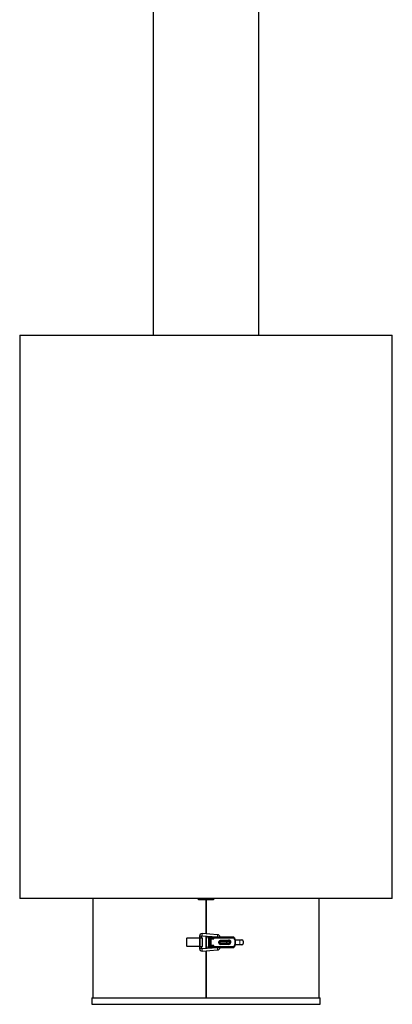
# Model space of a CAD drawing. Header units: millimetres. Extents: x 79 to 311, y 67 to 264.
# Tile 5 of 5: x 285 to 311, y 67 to 137. Entities that reach past the tile are written whole.
import ezdxf

# ---------------------------------------------------------------- set-up
doc = ezdxf.new("R2010")
doc.units = ezdxf.units.MM
doc.linetypes.add('PHANTOM', pattern=[12.7, 6.35, -1.27, 1.27, -1.27, 1.27, -1.27])

msp = doc.modelspace()

# ---------------------------------------------------------------- linework, layer by layer
at = {"color": 7, "linetype": 'Continuous', "lineweight": 25}
for p, q in [((294.132, 206.811), (294.132, 114.536)), ((301.632, 114.536), (301.632, 206.811)), ((284.657, 114.531), (284.657, 74.541)), ((284.662, 114.536), (311.102, 114.536)), ((311.107, 74.541), (311.107, 114.531)), ((311.102, 74.536), (284.662, 74.536)), ((289.852, 74.536), (289.852, 67.486)), ((297.355, 74.461), (297.355, 74.536)), ((297.868, 74.461), (297.355, 74.461)), ((297.357, 74.461), (297.357, 74.536)), ((297.868, 74.461), (297.868, 72.035)), ((297.868, 74.461), (297.868, 72.035)), ((297.868, 74.461), (297.868, 74.461)), ((297.896, 74.461), (297.896, 72.033)), ((298.409, 74.461), (297.896, 74.461)), ((297.896, 74.461), (297.896, 72.033)), ((297.896, 74.461), (297.896, 74.461)), ((298.407, 74.536), (298.407, 74.461)), ((298.409, 74.536), (298.409, 74.461)), ((305.912, 67.486), (305.912, 74.536)), ((297.868, 73.921), (297.896, 73.921)), ((297.868, 73.821), (297.896, 73.821)), ((297.896, 73.571), (297.868, 73.571)), ((297.896, 73.471), (297.868, 73.471)), ((298.708, 71.977), (297.608, 72.054)), ((296.522, 71.173), (296.522, 71.723)), ((296.547, 71.748), (297.421, 71.748)), ((297.421, 71.879), (297.421, 70.993)), ((297.435, 71.723), (297.435, 71.173)), ((297.459, 71.748), (297.631, 71.748)), ((297.571, 71.748), (297.571, 71.879)), ((297.598, 71.904), (298.698, 71.827)), ((297.631, 71.148), (297.631, 71.748)), ((297.868, 71.885), (297.868, 70.987)), ((297.868, 71.885), (297.868, 70.987)), ((297.896, 71.883), (297.896, 70.989)), ((297.896, 71.883), (297.896, 70.989)), ((298.003, 71.799), (298.003, 71.749)), ((298.247, 71.799), (298.003, 71.799)), ((298.247, 71.749), (298.003, 71.749)), ((298.034, 71.749), (298.034, 71.699)), ((298.034, 71.699), (298.205, 71.699)), ((298.079, 71.674), (298.079, 71.198)), ((298.086, 71.198), (298.086, 71.674)), ((298.093, 71.808), (298.093, 71.8)), ((298.313, 71.808), (298.093, 71.808)), ((298.313, 71.8), (298.093, 71.8)), ((298.103, 71.8), (298.103, 71.799)), ((298.103, 71.699), (298.103, 71.173)), ((298.38, 71.699), (298.205, 71.699)), ((298.228, 71.436), (298.232, 71.674)), ((298.228, 71.199), (298.228, 71.436)), ((298.232, 71.674), (298.243, 71.674)), ((298.24, 71.436), (298.243, 71.674)), ((298.24, 71.199), (298.24, 71.436)), ((298.243, 71.674), (298.438, 71.674)), ((298.421, 71.799), (298.247, 71.799)), ((298.421, 71.749), (298.247, 71.749)), ((298.303, 71.799), (298.303, 71.8)), ((298.303, 71.674), (298.303, 71.699)), ((298.313, 71.8), (298.313, 71.808)), ((298.38, 71.699), (298.422, 71.699)), ((299.856, 71.799), (298.421, 71.799)), ((298.421, 71.749), (298.421, 71.799)), ((298.421, 71.799), (298.421, 71.799)), ((298.421, 71.749), (298.421, 71.749)), ((298.427, 71.699), (298.422, 71.699)), ((298.427, 71.674), (298.427, 71.724)), ((298.438, 71.674), (298.438, 71.724)), ((298.786, 71.434), (298.776, 71.434)), ((299.563, 71.439), (299.563, 71.434)), ((299.638, 71.439), (299.629, 71.439)), ((299.638, 71.434), (299.629, 71.434)), ((299.911, 71.749), (299.872, 71.749)), ((299.873, 71.724), (299.873, 71.699)), ((299.911, 71.699), (299.873, 71.699)), ((299.911, 71.749), (299.911, 71.699)), ((299.915, 71.725), (299.914, 71.73)), ((299.919, 71.692), (299.915, 71.725)), ((299.918, 71.674), (299.918, 71.629)), ((299.948, 71.624), (299.965, 71.624)), ((299.965, 71.624), (300.274, 71.624)), ((300.274, 71.624), (300.286, 71.624)), ((300.286, 71.624), (300.419, 71.624)), ((300.517, 71.524), (300.517, 71.349)), ((297.421, 71.148), (296.547, 71.148)), ((297.459, 71.148), (297.631, 71.148)), ((297.571, 70.993), (297.571, 71.148)), ((298.698, 71.045), (297.598, 70.969)), ((297.608, 70.819), (298.708, 70.896)), ((297.868, 70.837), (297.868, 67.486)), ((297.868, 70.837), (297.868, 67.486)), ((297.896, 70.839), (297.896, 67.486)), ((297.896, 70.839), (297.896, 67.486)), ((298.003, 71.123), (298.003, 71.073)), ((298.003, 71.123), (298.247, 71.123)), ((298.003, 71.073), (298.247, 71.073)), ((298.034, 71.173), (298.034, 71.123)), ((298.205, 71.173), (298.034, 71.173)), ((298.38, 71.173), (298.205, 71.173)), ((298.228, 71.199), (298.24, 71.199)), ((298.435, 71.199), (298.24, 71.199)), ((298.247, 71.123), (298.418, 71.123)), ((298.247, 71.073), (298.418, 71.073)), ((298.303, 71.173), (298.303, 71.199)), ((298.422, 71.173), (298.38, 71.173)), ((298.418, 71.123), (298.418, 71.073)), ((298.418, 71.123), (298.418, 71.123)), ((298.418, 71.073), (299.856, 71.073)), ((298.418, 71.073), (298.418, 71.073)), ((298.424, 71.173), (298.422, 71.173)), ((298.424, 71.148), (298.424, 71.199)), ((298.435, 71.148), (298.435, 71.199)), ((299.872, 71.123), (299.911, 71.123)), ((299.873, 71.174), (299.873, 71.148)), ((299.911, 71.173), (299.873, 71.173)), ((299.911, 71.123), (299.911, 71.173)), ((299.914, 71.142), (299.915, 71.148)), ((299.915, 71.148), (299.919, 71.18)), ((299.918, 71.243), (299.918, 71.198)), ((299.965, 71.249), (299.948, 71.249)), ((300.274, 71.249), (299.965, 71.249)), ((300.286, 71.249), (300.274, 71.249)), ((300.419, 71.249), (300.286, 71.249)), ((297.868, 68.186), (297.896, 68.186)), ((297.868, 67.936), (297.896, 67.936)), ((289.782, 67.486), (289.782, 67.036)), ((289.782, 67.486), (297.882, 67.486)), ((297.882, 67.486), (305.982, 67.486)), ((305.982, 67.036), (305.982, 67.486)), ((289.782, 67.036), (297.882, 67.036)), ((297.882, 67.036), (305.982, 67.036))]:
    msp.add_line(p, q, dxfattribs=at)
at = {"color": 8, "linetype": 'PHANTOM', "lineweight": 18}
for p, q in [((311.107, 114.531), (284.657, 114.531)), ((284.657, 74.541), (311.107, 74.541)), ((297.896, 73.816), (297.868, 73.816)), ((297.868, 73.576), (297.896, 73.576)), ((297.571, 71.879), (297.421, 71.879)), ((298.103, 71.674), (298.086, 71.674)), ((298.205, 71.699), (298.205, 71.749)), ((298.228, 71.436), (298.24, 71.436)), ((298.247, 71.749), (298.247, 71.799)), ((298.427, 71.674), (298.303, 71.674)), ((298.38, 71.749), (298.38, 71.699)), ((298.422, 71.699), (298.422, 71.749)), ((298.438, 71.724), (299.873, 71.724)), ((298.776, 71.439), (298.776, 71.434)), ((298.776, 71.439), (298.786, 71.439)), ((298.786, 71.439), (298.872, 71.439)), ((298.786, 71.439), (298.786, 71.434)), ((298.872, 71.434), (298.786, 71.434)), ((298.872, 71.439), (298.882, 71.439)), ((298.872, 71.434), (298.872, 71.439)), ((298.882, 71.434), (298.872, 71.434)), ((298.882, 71.434), (298.882, 71.439)), ((299.5, 71.58), (298.915, 71.58)), ((298.925, 71.493), (298.915, 71.571)), ((299.5, 71.571), (298.915, 71.571)), ((298.925, 71.379), (298.915, 71.302)), ((298.915, 71.302), (299.5, 71.302)), ((298.915, 71.292), (299.5, 71.292)), ((298.925, 71.493), (299.51, 71.493)), ((299.51, 71.379), (298.925, 71.379)), ((298.926, 71.484), (299.511, 71.484)), ((299.511, 71.389), (298.926, 71.389)), ((299.51, 71.493), (299.5, 71.571)), ((299.51, 71.379), (299.5, 71.302)), ((299.555, 71.439), (299.555, 71.434)), ((299.555, 71.439), (299.563, 71.439)), ((299.563, 71.434), (299.555, 71.434)), ((299.563, 71.439), (299.629, 71.439)), ((299.629, 71.434), (299.563, 71.434)), ((299.629, 71.434), (299.629, 71.439)), ((299.638, 71.434), (299.638, 71.439)), ((299.918, 71.674), (299.877, 71.674)), ((299.94, 71.624), (299.94, 71.248)), ((299.965, 71.249), (299.965, 71.624)), ((300.274, 71.624), (300.274, 71.249)), ((300.286, 71.624), (300.286, 71.249)), ((297.571, 70.993), (297.421, 70.993)), ((298.086, 71.198), (298.103, 71.198)), ((298.205, 71.173), (298.205, 71.123)), ((298.247, 71.123), (298.247, 71.073)), ((298.303, 71.198), (298.424, 71.198)), ((298.38, 71.173), (298.38, 71.123)), ((298.422, 71.133), (298.422, 71.173)), ((299.873, 71.148), (298.435, 71.148)), ((299.877, 71.198), (299.918, 71.198))]:
    msp.add_line(p, q, dxfattribs=at)
at = {"color": 8, "linetype": 'PHANTOM', "lineweight": 18, "flags": 128}
for points in [[(297.598, 71.904), (297.598, 71.91), (297.599, 71.926), (297.601, 71.95), (297.603, 71.979), (297.605, 72.007), (297.607, 72.032), (297.608, 72.048), (297.608, 72.054), (297.608, 72.054)], [(298.698, 71.827), (298.698, 71.833), (298.699, 71.849), (298.701, 71.873), (298.703, 71.902), (298.705, 71.93), (298.707, 71.955), (298.708, 71.971), (298.708, 71.977)], [(297.598, 70.969), (297.598, 70.963), (297.599, 70.947), (297.601, 70.922), (297.603, 70.894), (297.605, 70.865), (297.607, 70.841), (297.608, 70.825), (297.608, 70.819)], [(298.708, 70.896), (298.708, 70.901), (298.707, 70.918), (298.705, 70.942), (298.703, 70.971), (298.701, 70.999), (298.699, 71.024), (298.698, 71.04), (298.698, 71.045), (298.698, 71.045)]]:
    msp.add_lwpolyline(points, dxfattribs=at)
at = {"color": 7, "linetype": 'Continuous', "lineweight": 25}
for centre, radius, start, end in [((284.662, 114.531), 0.005, 90, 180), ((311.102, 114.531), 0.005, 0, 90), ((284.662, 74.541), 0.005, 180, 270), ((311.102, 74.541), 0.005, 270, 0), ((297.596, 71.879), 0.175, 86, 180), ((296.547, 71.723), 0.0249, 90.19019, 180.18906), ((297.596, 71.879), 0.025, 86, 180), ((298.59, 71.675), 0.511, 177.33798, 180.03595), ((298.222, 71.675), 0.135, 172.95327, 180.44808), ((298.34, 71.742), 0.0989, 349.60721, 35.32998), ((298.394, 71.73), 0.033, 349.60779, 35.32921), ((298.696, 71.802), 0.025, 353.66774, 86), ((298.696, 71.802), 0.175, 0, 86), ((298.917, 71.432), 0.131, 179.29095, 269.27314), ((299.503, 71.434), 0.156, 11.67477, 180.19594), ((299.499, 71.44), 0.131, 359.29103, 89.2731), ((299.499, 71.432), 0.131, 270.7269, 0.70897), ((299.776, 71.742), 0.0989, 349.60691, 35.3302), ((299.947, 71.698), 0.0743, 179.37093, 264.44707), ((300.054, 71.675), 0.135, 172.95351, 180.44799), ((300.418, 71.525), 0.0988, 359.2912, 89.27278), ((300.418, 71.347), 0.0988, 270.72692, 0.7089), ((296.547, 71.173), 0.0249, 179.81179, 269.80895), ((297.596, 70.993), 0.175, 180, 274), ((297.596, 70.993), 0.025, 180, 274), ((298.227, 71.349), 0.316, 240.75794, 265.57454), ((298.59, 71.198), 0.511, 179.96415, 182.65742), ((298.222, 71.197), 0.135, 179.55202, 187.04663), ((298.179, 71.349), 0.316, 274.42546, 299.24206), ((298.337, 71.13), 0.0989, 324.6699, 10.39292), ((298.391, 71.142), 0.033, 324.67079, 10.39221), ((298.696, 71.07), 0.025, 274, 6.33226), ((298.696, 71.07), 0.175, 274, 0), ((299.776, 71.13), 0.0989, 324.6698, 10.39309), ((299.947, 71.175), 0.0743, 95.55293, 180.62907), ((300.054, 71.197), 0.135, 179.55212, 187.04638)]:
    msp.add_arc(centre, radius, start, end, dxfattribs=at)
at = {"color": 8, "linetype": 'PHANTOM', "lineweight": 18}
for centre, radius, start, end in [((298.917, 71.44), 0.131, 90.72686, 180.70905), ((298.926, 71.439), 0.0538, 90.72691, 180.70902), ((298.926, 71.433), 0.0538, 179.29098, 269.27309), ((298.991, 71.58), 0.0765, 179.81541, 186.96637), ((298.991, 71.292), 0.0765, 173.03363, 180.18459), ((298.849, 71.484), 0.0765, 359.81642, 6.96563), ((298.849, 71.389), 0.0765, 353.03437, 0.18384), ((299.576, 71.58), 0.0766, 179.81815, 186.96364), ((299.576, 71.292), 0.0766, 173.03636, 180.18185), ((299.434, 71.484), 0.0765, 359.81459, 6.96523), ((299.509, 71.439), 0.0538, 359.29118, 89.27289), ((299.509, 71.433), 0.0538, 270.72711, 0.70882), ((299.434, 71.389), 0.0765, 353.03478, 0.18567)]:
    msp.add_arc(centre, radius, start, end, dxfattribs=at)
at = {"color": 7, "linetype": 'Continuous', "lineweight": 25}
for points, knots in [([(297.459, 71.748), (297.452, 71.748), (297.446, 71.745), (297.438, 71.736), (297.435, 71.73), (297.435, 71.723)], [0, 0, 0, 0, 0.5, 0.5, 1, 1, 1, 1]), ([(299.911, 71.749), (299.911, 71.749), (299.911, 71.748), (299.912, 71.744), (299.913, 71.738), (299.914, 71.732), (299.914, 71.73)], [0, 0, 0, 0, 0.266729, 0.533449, 0.800171, 1, 1, 1, 1]), ([(299.948, 71.624), (299.947, 71.624), (299.944, 71.624), (299.942, 71.624), (299.94, 71.624)], [0, 0, 0, 0, 0.50018, 1, 1, 1, 1]), ([(297.435, 71.173), (297.435, 71.166), (297.438, 71.16), (297.446, 71.151), (297.452, 71.148), (297.459, 71.148)], [0, 0, 0, 0, 0.5, 0.5, 1, 1, 1, 1]), ([(299.914, 71.143), (299.914, 71.14), (299.913, 71.135), (299.912, 71.128), (299.911, 71.124), (299.911, 71.123), (299.911, 71.123)], [0, 0, 0, 0, 0.199829, 0.466548, 0.73327, 1, 1, 1, 1]), ([(299.94, 71.248), (299.942, 71.249), (299.944, 71.249), (299.947, 71.249), (299.948, 71.249)], [0, 0, 0, 0, 0.49982, 1, 1, 1, 1])]:
    msp.add_open_spline(points, degree=3, knots=knots, dxfattribs=at)
for points in [[(298.087, 71.692), (298.084, 71.697), (298.08, 71.699), (298.077, 71.699)], [(298.776, 71.434), (298.776, 71.356), (298.838, 71.292), (298.915, 71.292)], [(299.638, 71.439), (299.638, 71.517), (299.576, 71.58), (299.5, 71.58)], [(299.5, 71.292), (299.576, 71.292), (299.638, 71.356), (299.638, 71.434)], [(299.911, 71.699), (299.914, 71.699), (299.916, 71.697), (299.919, 71.692)], [(298.077, 71.173), (298.08, 71.173), (298.084, 71.176), (298.087, 71.18)], [(299.919, 71.18), (299.916, 71.176), (299.914, 71.173), (299.911, 71.173)]]:
    msp.add_open_spline(points, degree=3, dxfattribs=at)
at = {"color": 8, "linetype": 'PHANTOM', "lineweight": 18}
for points in [[(298.915, 71.58), (298.878, 71.58), (298.843, 71.565), (298.791, 71.512), (298.776, 71.476), (298.776, 71.439)], [(298.882, 71.439), (298.882, 71.451), (298.886, 71.462), (298.903, 71.479), (298.914, 71.484), (298.926, 71.484)]]:
    msp.add_open_spline(points, degree=3, knots=[0, 0, 0, 0, 0.5, 0.5, 1, 1, 1, 1], dxfattribs=at)
for points in [[(298.926, 71.389), (298.901, 71.389), (298.882, 71.409), (298.882, 71.434)], [(299.511, 71.484), (299.535, 71.484), (299.555, 71.463), (299.555, 71.439)], [(299.555, 71.434), (299.555, 71.409), (299.535, 71.389), (299.511, 71.389)]]:
    msp.add_open_spline(points, degree=3, dxfattribs=at)

doc.saveas('drawing.dxf')
